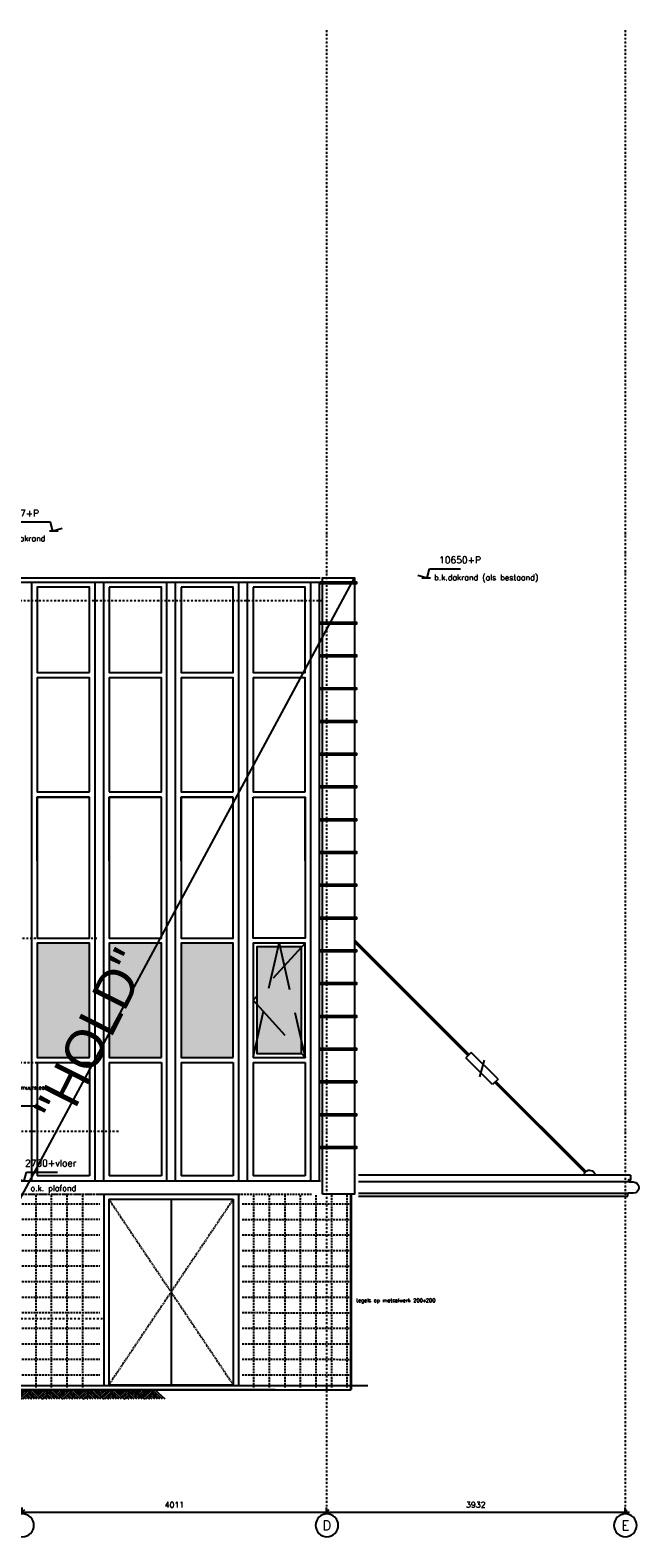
# Model space of a CAD drawing. Extents: x 149262 to 371235, y 141599 to 287858.
# Tile 60 of 60: x 165128 to 173149, y 180586 to 200461. Entities that reach past the tile are written whole.
import ezdxf
from ezdxf.enums import TextEntityAlignment as Align

# ---------------------------------------------------------------- set-up
doc = ezdxf.new("R2010")
doc.units = 0
doc.header["$LTSCALE"] = 50
doc.header["$MEASUREMENT"] = 0
doc.header["$PDMODE"] = 3
doc.header["$PDSIZE"] = 0.1
for name, pattern in [('DASHDOT', [1, 0.5, -0.25, 0, -0.25]), ('DD1', [2.66667, 1.66667, -0.5, 0, -0.5]), ('HIDDEN', [0.375, 0.25, -0.125]), ('HIDDENX2', [0.75, 0.5, -0.25])]:
    doc.linetypes.add(name, pattern=pattern)
doc.layers.get('0').update_dxf_attribs({"linetype": 'CONTINUOUS'})
doc.layers.get('DEFPOINTS').update_dxf_attribs({"linetype": 'CONTINUOUS'})
for name, color, linetype in [('_DETAILNUMMERS', 4, 'CONTINUOUS'), ('_WANDTEGELS', 1, 'HIDDENX2'), ('A--L$1A-_RASTER_NR_03', 31, 'CONTINUOUS'), ('A--L$7A3-_STRAMIEN', 3, 'CONTINUOUS'), ('A--L11D5_GRONDWERK', 5, 'CONTINUOUS'), ('A--L16--', 7, 'CONTINUOUS'), ('A--L16--_F123-', 7, 'CONTINUOUS'), ('A--L31--', 2, 'CONTINUOUS'), ('A--L31A1_BUITENKOZIJN', 1, 'CONTINUOUS'), ('A--M$1A-_F123-', 1, 'CONTINUOUS'), ('A--M01A1_MAATVOERING', 1, 'CONTINUOUS'), ('A--M01B1_HOOGTE_MAATV', 1, 'CONTINUOUS'), ('A--T$1A-_F123_20', 1, 'CONTINUOUS'), ('A--T$7A-_STRAMIEN', 2, 'CONTINUOUS'), ('A--T01A-25_TEKST', 2, 'CONTINUOUS'), ('A--T01B2_HOOGTE_MAATV', 2, 'CONTINUOUS'), ('A--T01B3_HOOGTE_MAATV', 3, 'CONTINUOUS'), ('STRAMIEN', 8, 'DD1'), ('X--LR---_CP', 7, 'CONTINUOUS')]:
    doc.layers.add(name, color=color, linetype=linetype)
doc.styles.add('ALFA-0_25', font='ROMANS')
doc.styles.add('EB2', font='ARIAL.TTF')
doc.styles.add('HIEMSTRA', font='romans.shx')
doc.styles.add('HOOGTEXT', font='ROMANS.shx', dxfattribs={"height": 2.5})
doc.dimstyles.new('STANDARD$0', dxfattribs={"dimscale": 30, "dimtxt": 2.5, "dimasz": 2, "dimexe": 2, "dimexo": 0, "dimgap": 2, "dimtad": 1, "dimdec": 0, "dimzin": 0, "dimdsep": 46, "dimtxsty": 'ALFA-0_25', "dimblk1": 'OBLIQUE', "dimblk2": 'OBLIQUE', "dimsah": 1, "dimcen": -3, "dimdle": 2, "dimclrd": 1, "dimclre": 1, "dimclrt": 2, "dimadec": 0, "dimazin": 0, "dimtfac": 0.666667, "dimtofl": 0, "dimtmove": 2, "dimatfit": 3, "dimldrblk": 'OBLIQUE', "dimfxl": 0, "dimtvp": 0.833333, "dimtolj": 1, "dimtzin": 0, "dimarcsym": 0})

# ---------------------------------------------------------------- blocks, each defined once
blk = doc.blocks.new('_OBLIQUE')
at = {"color": 0, "linetype": 'ByBlock'}
blk.add_line((-0.5, -0.5), (0.5, 0.5), dxfattribs=at)
blk = doc.blocks.new('*D297')
at = {"layer": 'A--M$1A-_F123-', "color": 1, "lineweight": -2}
for p, q in [((164964, 180924), (169095, 180924)), ((165024, 180924), (165024, 180984)), ((169035, 180924), (169035, 180984))]:
    blk.add_line(p, q, dxfattribs=at)
at = {"layer": 'DEFPOINTS', "color": 0}
for p in [(165024, 180924), (169035, 180924), (169035, 180924)]:
    blk.add_point(p, dxfattribs=at)
at = {"layer": 'A--M$1A-_F123-', "color": 1, "lineweight": -2, "xscale": 60, "yscale": 60, "zscale": 60, "rotation": 180}
blk.add_blockref('_OBLIQUE', (165024, 180924), dxfattribs=at)
at = {"layer": 'A--M$1A-_F123-', "color": 1, "lineweight": -2, "xscale": 60, "yscale": 60, "zscale": 60}
blk.add_blockref('_OBLIQUE', (169035, 180924), dxfattribs=at)
at = {"layer": 'A--M$1A-_F123-', "color": 2, "insert": (167029, 181021), "char_height": 75, "attachment_point": 5, "style": 'ALFA-0_25'}
blk.add_mtext('\\A1;4011', dxfattribs=at)
blk = doc.blocks.new('*D298')
at = {"layer": 'A--M$1A-_F123-', "color": 1, "lineweight": -2}
for p, q in [((168975, 180924), (173027, 180924)), ((169035, 180924), (169035, 180984)), ((172967, 180924), (172967, 180984))]:
    blk.add_line(p, q, dxfattribs=at)
at = {"layer": 'DEFPOINTS', "color": 0}
for p in [(169035, 180924), (172967, 180924), (172967, 180924)]:
    blk.add_point(p, dxfattribs=at)
at = {"layer": 'A--M$1A-_F123-', "color": 1, "lineweight": -2, "xscale": 60, "yscale": 60, "zscale": 60, "rotation": 180}
blk.add_blockref('_OBLIQUE', (169035, 180924), dxfattribs=at)
at = {"layer": 'A--M$1A-_F123-', "color": 1, "lineweight": -2, "xscale": 60, "yscale": 60, "zscale": 60}
blk.add_blockref('_OBLIQUE', (172967, 180924), dxfattribs=at)
at = {"layer": 'A--M$1A-_F123-', "color": 2, "insert": (171001, 181021), "char_height": 75, "attachment_point": 5, "style": 'ALFA-0_25'}
blk.add_mtext('\\A1;3932', dxfattribs=at)
blk = doc.blocks.new('HOOGTEP')
at = {"layer": 'A--M01A1_MAATVOERING'}
for p, q in [((-2.41, 0.65), (0, 0)), ((0, 0), (0.62, 2.33)), ((0.62, 2.33), (8.79, 2.33))]:
    blk.add_line(p, q, dxfattribs=at)
at = {"layer": 'A--M01B1_HOOGTE_MAATV'}
blk.add_line((-1.38, 0), (0.91, 0), dxfattribs=at)
at = {"layer": 'A--T01B2_HOOGTE_MAATV', "style": 'HOOGTEXT', "flags": 4}
blk.add_attdef('TEKST', (1.84, -0.67), '', height=1.5, dxfattribs=at)
at = {"layer": 'A--T01B3_HOOGTE_MAATV', "style": 'HOOGTEXT', "flags": 4}
blk.add_attdef('HOOGTE', (1.67, 3.82), '', height=1.75, dxfattribs=at)
blk = doc.blocks.new('Q010064-')
at = {"layer": 'A--L16--_F123-', "color": 1, "linetype": 'Continuous'}
for points in [[(37.5, -37.5), (75, 0)], [(75, -75), (150, 0)], [(112.5, -112.5), (225, 0)], [(150, -150), (300, 0)], [(187.5, -187.5), (375, 0)], [(225, -225), (450, 0)], [(262.5, -262.5), (525, 0)], [(300, -300), (600, 0)], [(900, -300), (600, 0)], [(375, -300), (337.5, -262.5)], [(450, -300), (375, -225)], [(525, -300), (412.5, -187.5)], [(600, -300), (450, -150)], [(675, -300), (487.5, -112.5)], [(750, -300), (525, -75)], [(825, -300), (562.5, -37.5)]]:
    blk.add_lwpolyline(points, dxfattribs=at)
at = {"layer": 'X--LR---_CP'}
blk.add_point((600, 0), dxfattribs=at)
blk.add_point((600, 0), dxfattribs=at)
blk = doc.blocks.new('A$C1CA82ED4')
at = {"layer": 'A--L16--', "xscale": 0.4504033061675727, "yscale": 0.3999999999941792}
for p in [(-17, 120), (253, 120), (524, 120), (794, 120), (1064, 120)]:
    blk.add_blockref('Q010064-', p, dxfattribs=at)

msp = doc.modelspace()

# ---------------------------------------------------------------- hatches: boundary and pattern name
at = {"layer": 'A--L$1A-_RASTER_NR_03', "linetype": 'Continuous'}
for points in [[(165909.8, 188424.8), (165222.3, 188424.8), (165222.3, 186918.8), (165909.8, 186918.8)], [(166857.2, 188424.8), (166169.7, 188424.8), (166169.7, 186918.8), (166857.2, 186918.8)], [(167804.6, 188424.8), (167117.1, 188424.8), (167117.1, 186918.8), (167804.6, 186918.8)]]:
    msp.add_hatch(color=256, dxfattribs=at).paths.add_polyline_path(points)
h = msp.add_hatch(color=256, dxfattribs=at)
h.paths.add_polyline_path([(168477, 188123.6), (168293.7, 187922.8), (168202, 187521.2), (168702, 186973.5), (168702, 187137.8)])
h.paths.add_polyline_path([(168419.7, 188374.8), (168396.9, 188374.8), (168293.7, 187922.8), (168477, 188123.6)])
h.paths.add_polyline_path([(168396.9, 188374.8), (168114.5, 188374.8), (168114.5, 187726.5), (168293.7, 187922.8)])
h.paths.add_polyline_path([(168702, 188370), (168702, 188374.8), (168419.7, 188374.8), (168477, 188123.6)])
h.paths.add_polyline_path([(168702, 188370), (168477, 188123.6), (168702, 187137.8)])
h.paths.add_polyline_path([(168293.7, 187922.8), (168114.5, 187726.5), (168114.5, 187617), (168202, 187521.2)])
h.paths.add_polyline_path([(168202, 187521.2), (168114.5, 187617), (168114.5, 187137.8)])
h.paths.add_polyline_path([(168202, 187521.2), (168114.5, 187137.8), (168114.5, 186968.8), (168702, 186968.8), (168702, 186973.5)])

# ---------------------------------------------------------------- linework, layer by layer
at = {"layer": '_DETAILNUMMERS'}
msp.add_line((163663, 182581.8), (169401, 193241.8), dxfattribs=at)
at = {"layer": '_WANDTEGELS'}
for p, q in [((164123.1, 185117), (168836.9, 185116.6)), ((165206.2, 182566.8), (165206.2, 185116.9)), ((165411.2, 182566.8), (165411.2, 185116.9)), ((165616.2, 182566.8), (165616.2, 185116.9)), ((165821.2, 182566.8), (165821.2, 185116.9)), ((168076.2, 182566.8), (168076.2, 185116.7)), ((168281.2, 182566.8), (168281.2, 185116.6)), ((168486.2, 182566.8), (168486.2, 185116.6)), ((168691.2, 182566.8), (168691.2, 185116.6)), ((168896.2, 182566.8), (168896.2, 185116.6)), ((169101.2, 182566.8), (169101.2, 185116.6)), ((169306.2, 182566.8), (169306.2, 185116.6)), ((164123.1, 184990.3), (166046.9, 184989.7)), ((167921.2, 184989.1), (169360, 184988.8)), ((164123, 184785.3), (166046.9, 184784.7, 0)), ((167921.2, 184784.1), (169360, 184783.8)), ((164122.9, 184580.3), (166046.8, 184579.7, 0)), ((167921.2, 184579.1), (169359.9, 184578.8)), ((164122.9, 184375.3), (166046.7, 184374.7, 0)), ((167921.2, 184374.1), (169359.9, 184373.8)), ((164122.8, 184170.3), (166046.7, 184169.7, 0)), ((167921.1, 184169.1), (169359.8, 184168.8)), ((164122.7, 183965.3), (166046.6, 183964.7, 0)), ((167921, 183964.1), (169359.7, 183963.8)), ((164122.7, 183760.3), (166046.5, 183759.7, 0)), ((167921, 183759.1), (169359.7, 183758.8)), ((164122.6, 183555.3), (166046.5, 183554.7, 0)), ((167920.9, 183554.1), (169359.6, 183553.8)), ((164122.5, 183350.3), (166046.4, 183349.7, 0)), ((167920.8, 183349.1), (169359.5, 183348.8)), ((164122.5, 183145.3), (166046.3, 183144.7, 0)), ((167920.8, 183144.1), (169359.5, 183143.8)), ((164122.4, 182940.3), (166046.3, 182939.7, 0)), ((167920.7, 182939.1), (169359.4, 182938.8)), ((164122.4, 182735.3), (166046.2, 182734.7, 0)), ((167920.6, 182734.1), (169359.4, 182733.8))]:
    msp.add_line(p, q, dxfattribs=at)
at = {"layer": 'A--L$7A3-_STRAMIEN', "linetype": 'Continuous', "extrusion": (0, 0, -1)}
for centre in [(165027.5, 180750.2), (169038.5, 180750.2), (172970.5, 180750.2)]:
    msp.add_ellipse(centre, major_axis=(-106.1, 106.1), ratio=1, dxfattribs=at)
at = {"layer": 'A--L11D5_GRONDWERK'}
for p, q in [((164102, 182541.8), (168356.3, 182541.8)), ((164102, 182538.8), (168856.3, 182538.8)), ((164102, 182535.8), (169356.3, 182535.8))]:
    msp.add_line(p, q, dxfattribs=at)
at = {"layer": 'A--L31--'}
for p, q in [((164073.7, 193241.8), (168948.7, 193241.8)), ((164073, 193184.6), (168939.7, 193184.6)), ((165149.4, 185291.8), (165149.4, 193184.6)), ((165982.8, 185291.8), (165982.8, 193184.6)), ((166096.8, 185291.8), (166096.8, 193184.6)), ((166930.2, 185291.8), (166930.2, 193184.6)), ((167044.2, 185291.8), (167044.2, 193184.6)), ((167877.6, 185291.8), (167877.6, 193184.6)), ((167991.6, 185291.8), (167991.6, 193184.6)), ((168825, 185291.8), (168825, 193184.6)), ((168939, 185291.8), (168939, 193184.6)), ((164073, 185291.8), (168954.7, 185291.8)), ((173046.9, 185277.2), (169456.7, 185277.2)), ((166096.8, 185116.8), (166096.8, 182591.8)), ((166096.8, 185116.8), (167871.2, 185116.8)), ((167871.2, 185116.8), (167871.2, 182591.8)), ((169350, 185116.6), (169350, 182541.8)), ((169360, 185116.5), (169360, 182541.8)), ((169456.7, 185127.2), (173009.3, 185127.2)), ((169456.7, 185088.8), (172987.1, 185088.8)), ((164073, 182591.8), (169576.8, 182591.8))]:
    msp.add_line(p, q, dxfattribs=at)
at = {"layer": 'A--L31--', "linetype": 'Continuous'}
msp.add_line((168825, 193167.3), (168825, 193184.6), dxfattribs=at)
at = {"layer": 'A--L31--', "color": 3}
msp.add_lwpolyline([(168979, 185116.5), (168979, 193241.8), (169401, 193241.8), (169401, 185116.5)], close=True, dxfattribs=at)
at = {"layer": 'A--L31--'}
for points in [[(168949, 193167.3), (169431, 193167.3), (169431, 193184.6), (168949, 193184.6), (168949, 193167.3)], [(168949, 192635.3), (169431, 192635.3), (169431, 192652.6), (168949, 192652.6), (168949, 192635.3)], [(168949, 192203.3), (169431, 192203.3), (169431, 192220.6), (168949, 192220.6), (168949, 192203.3)], [(168949, 191771.3), (169431, 191771.3), (169431, 191788.6), (168949, 191788.6), (168949, 191771.3)], [(168949, 191339.3), (169431, 191339.3), (169431, 191356.6), (168949, 191356.6), (168949, 191339.3)], [(168949, 190907.3), (169431, 190907.3), (169431, 190924.6), (168949, 190924.6), (168949, 190907.3)], [(168949, 190475.3), (169431, 190475.3), (169431, 190492.6), (168949, 190492.6), (168949, 190475.3)], [(168949, 190043.3), (169431, 190043.3), (169431, 190060.6), (168949, 190060.6), (168949, 190043.3)], [(168949, 189611.3), (169431, 189611.3), (169431, 189628.6), (168949, 189628.6), (168949, 189611.3)], [(168949, 189179.3), (169431, 189179.3), (169431, 189196.6), (168949, 189196.6), (168949, 189179.3)], [(168949, 188747.3), (169431, 188747.3), (169431, 188764.6), (168949, 188764.6), (168949, 188747.3)], [(168949, 188315.3), (169431, 188315.3), (169431, 188332.6), (168949, 188332.6), (168949, 188315.3)], [(168949, 187883.3), (169431, 187883.3), (169431, 187900.6), (168949, 187900.6), (168949, 187883.3)], [(168949, 187451.3), (169431, 187451.3), (169431, 187468.6), (168949, 187468.6), (168949, 187451.3)], [(168949, 187019.3), (169431, 187019.3), (169431, 187036.6), (168949, 187036.6), (168949, 187019.3)], [(168949, 186587.3), (169431, 186587.3), (169431, 186604.6), (168949, 186604.6), (168949, 186587.3)], [(168949, 186155.3), (169431, 186155.3), (169431, 186172.6), (168949, 186172.6), (168949, 186155.3)], [(168949, 185723.3), (169431, 185723.3), (169431, 185740.6), (168949, 185740.6), (168949, 185723.3)]]:
    msp.add_lwpolyline(points, dxfattribs=at)
at = {"layer": 'A--L31--', "color": 1, "linetype": 'HIDDEN', "ltscale": 50}
for points in [[(168752, 188424.8), (168064.5, 187671.8), (168752, 186918.8)], [(168064.5, 186918.8), (168408.3, 188424.8), (168752, 186918.8)]]:
    msp.add_lwpolyline(points, dxfattribs=at)
at = {"layer": 'A--L31--'}
msp.add_lwpolyline([(173019.9, 185277.2), (173073.9, 185277.2, -1), (173073.9, 185127.2), (173009.3, 185127.2)], format="xyb", dxfattribs=at)
at = {"layer": 'A--L31--', "color": 1, "linetype": 'HIDDEN'}
for points in [[(166163.8, 185049.8), (166984, 183825.8), (166163.8, 182601.8)], [(167804.2, 185049.8), (166984, 183825.8), (167804.2, 182601.8)]]:
    msp.add_lwpolyline(points, dxfattribs=at)
at = {"layer": 'A--L31--'}
msp.add_circle((169399.6, 187470.5), 10, dxfattribs=at)
at = {"layer": 'A--L31A1_BUITENKOZIJN'}
for p, q in [((165222.3, 189508.8), (165222.3, 190351.8)), ((165222.3, 190351.8, 0.1), (165909.8, 190351.8, 0.3)), ((165909.8, 189508.8), (165909.8, 190351.8)), ((166169.7, 189508.8), (166169.7, 190351.8)), ((166169.7, 190351.8, 0.3), (166857.2, 190351.8, 0.5)), ((166857.2, 189508.8), (166857.2, 190351.8)), ((167117.1, 189508.8), (167117.1, 190351.8)), ((167117.1, 190351.8, 0.5), (167804.6, 190351.8, 0.7)), ((167804.6, 189508.8), (167804.6, 190351.8)), ((168064.5, 189508.8), (168064.5, 190351.8)), ((168064.5, 190351.8, 0.7), (168752, 190351.8, 0.9)), ((168752, 189508.8), (168752, 190351.8)), ((170911.2, 186956.6), (169401, 188466.8)), ((170897.1, 186942.5), (169401, 188438.5)), ((165222.3, 186851.8), (165222.3, 185358.8)), ((165222.3, 186851.8), (165909.8, 186851.8)), ((165909.8, 186851.8), (165909.8, 185358.8)), ((166169.7, 186851.8), (166169.7, 185358.8)), ((166169.7, 186851.8), (166857.2, 186851.8)), ((166857.2, 186851.8), (166857.2, 185358.8)), ((167117.1, 186851.8), (167117.1, 185358.8)), ((167117.1, 186851.8), (167804.6, 186851.8)), ((167804.6, 186851.8), (167804.6, 185358.8)), ((168064.5, 186851.8, 0.1), (168064.5, 185358.8, 0.1)), ((168064.5, 186851.8), (168752, 186851.8)), ((168752, 186851.8), (168752, 185358.8)), ((170939.5, 186984.9), (170868.8, 186914.2)), ((171222.3, 186560.7), (170868.8, 186914.2)), ((171293.1, 186631.4), (170939.5, 186984.9)), ((171110.8, 186884.3), (171051, 186661.2)), ((171293.1, 186631.4), (171222.3, 186560.7)), ((172436.6, 185403), (171250.6, 186588.9)), ((172450.6, 185417.2), (171264.8, 186603.1)), ((165909.8, 185358.8), (165222.3, 185358.8)), ((166857.2, 185358.8), (166169.7, 185358.8)), ((167804.6, 185358.8), (167117.1, 185358.8)), ((168752, 185358.8), (168064.5, 185358.8)), ((173039.9, 185365.5), (169456.7, 185365.5)), ((166163.8, 185049.8), (166163.8, 182591.8)), ((166163.8, 185049.8), (167804.2, 185049.8)), ((166984, 185049.8), (166984, 182601.8)), ((167804.2, 185049.8), (167804.2, 182591.8)), ((169456.7, 185088.8), (173001.9, 185088.8)), ((173001.9, 185088.8), (173001.9, 185127.2)), ((166163.8, 182601.8), (167804.2, 182601.8))]:
    msp.add_line(p, q, dxfattribs=at)
for points in [[(165909.8, 191991.8), (165909.8, 193117.6), (165222.3, 193117.6), (165222.3, 191991.8)], [(166169.7, 193117.6), (166169.7, 191991.8), (166857.2, 191991.8), (166857.2, 193117.6)], [(167117.1, 193117.6), (167117.1, 191991.8), (167804.6, 191991.8), (167804.6, 193117.6)], [(168064.5, 193117.6), (168064.5, 191991.8), (168752, 191991.8), (168752, 193117.6)], [(165909.8, 190418.8), (165909.8, 191924.8), (165222.3, 191924.8), (165222.3, 190418.8)], [(166169.7, 190418.8), (166857.2, 190418.8), (166857.2, 191924.8), (166169.7, 191924.8)], [(167804.6, 190418.8), (167804.6, 191924.8), (167117.1, 191924.8), (167117.1, 190418.8)], [(168752, 190418.8), (168752, 191924.8), (168064.5, 191924.8), (168064.5, 190418.8)], [(165909.8, 190351.8), (165222.3, 190351.8), (165222.3, 188491.8), (165909.8, 188491.8)], [(166857.2, 190351.8), (166169.7, 190351.8), (166169.7, 188491.8), (166857.2, 188491.8)], [(167804.6, 190351.8), (167117.1, 190351.8), (167117.1, 188491.8), (167804.6, 188491.8)], [(168064.5, 190351.8), (168752, 190351.8), (168752, 188491.8), (168064.5, 188491.8)], [(165909.8, 186918.8), (165909.8, 188424.8), (165222.3, 188424.8), (165222.3, 186918.8)], [(166857.2, 186918.8), (166857.2, 188424.8), (166169.7, 188424.8), (166169.7, 186918.8)], [(167804.6, 186918.8), (167804.6, 188424.8), (167117.1, 188424.8), (167117.1, 186918.8)], [(168064.5, 186918.8), (168752, 186918.8), (168752, 188424.8), (168064.5, 188424.8)]]:
    msp.add_lwpolyline(points, close=True, dxfattribs=at)
at = {"layer": 'A--L31A1_BUITENKOZIJN', "elevation": 0.1}
msp.add_lwpolyline([(168702, 186968.8), (168702, 188374.8), (168114.5, 188374.8), (168114.5, 186968.8)], close=True, dxfattribs=at)
at = {"layer": 'A--L31A1_BUITENKOZIJN'}
msp.add_lwpolyline([(172426.7, 185385.5, -0.5388608), (172549.4, 185410.8), (172574.7, 185385.5)], format="xyb", dxfattribs=at)
msp.add_lwpolyline([(173039.9, 185365.5), (173039.9, 185306.6), (173014.9, 185306.6), (173014.9, 185277.2)], dxfattribs=at)
at = {"layer": 'A--T01A-25_TEKST'}
msp.add_line((163509.3, 186280.1), (165214.2, 186280.1), dxfattribs=at)
at = {"layer": 'STRAMIEN', "linetype": 'DASHDOT'}
for p, q in [((169035, 200460.9), (169035, 180900.2)), ((172967, 200460.9), (172967, 180900.2)), ((157829, 192941.8), (168963, 192941.8)), ((160268.5, 188491.8), (166013, 188491.8)), ((160234.1, 186851.8), (166013, 186851.8)), ((166290.1, 185941.8), (150060.5, 185941.8)), ((160246, 185116.8), (166089.8, 185116.8)), ((160245.5, 183476.8), (166089.8, 183476.8))]:
    msp.add_line(p, q, dxfattribs=at)

# ---------------------------------------------------------------- block references
ref = msp.add_blockref('HOOGTEP', (165427.9, 193856.8), dxfattribs=dict(xscale=-50, yscale=50, zscale=50))
ref.add_attrib('TEKST', 'b.k. dakrand', (164694.2, 193722.8), dxfattribs={"layer": 'A--T01B2_HOOGTE_MAATV', "height": 75, "style": 'HOOGTEXT', "flags": 4})
ref.add_attrib('HOOGTE', '11157+P', (164694.2, 194047.8), dxfattribs={"layer": 'A--T01B3_HOOGTE_MAATV', "height": 87.5, "style": 'HOOGTEXT', "flags": 4})
ref = msp.add_blockref('HOOGTEP', (170358.7, 193241.8), dxfattribs=dict(xscale=50, yscale=50, zscale=50))
ref.add_attrib('TEKST', 'b.k.dakrand (als bestaand)', (170450.7, 193208.2), dxfattribs={"layer": 'A--T01B2_HOOGTE_MAATV', "height": 75, "style": 'HOOGTEXT', "flags": 4})
ref.add_attrib('HOOGTE', '10650+P', (170517.4, 193432.8), dxfattribs={"layer": 'A--T01B3_HOOGTE_MAATV', "height": 87.5, "style": 'HOOGTEXT', "flags": 4})
ref = msp.add_blockref('HOOGTEP', (165049.1, 185291.8), dxfattribs=dict(xscale=50, yscale=50, zscale=50))
ref.add_attrib('TEKST', 'o.k. plafond', (165133.4, 185157.8), dxfattribs={"layer": 'A--T01B2_HOOGTE_MAATV', "height": 75, "style": 'HOOGTEXT', "flags": 4})
ref.add_attrib('HOOGTE', '2700+vloer', (165060.8, 185482.8), dxfattribs={"layer": 'A--T01B3_HOOGTE_MAATV', "height": 87.5, "style": 'HOOGTEXT', "flags": 4})
at = {"layer": '_DETAILNUMMERS'}
for p in [(164085.1, 182415.8), (165436.3, 182415.8)]:
    msp.add_blockref('A$C1CA82ED4', p, dxfattribs=at)

# ---------------------------------------------------------------- texts
at = {"layer": 'A--T$1A-_F123_20', "style": 'EB2'}
msp.add_text('"HOLD"', height=500, rotation=63.27102, dxfattribs=at).set_placement((165609.1, 186002.9))
at = {"layer": 'A--T$7A-_STRAMIEN', "style": 'ALFA-0_25'}
for s, p in [('D', (169038.5, 180750.2)), ('E', (172970.5, 180750.2))]:
    msp.add_text(s, height=125, dxfattribs=at).set_placement(p, align=Align.MIDDLE_CENTER)
at = {"layer": 'A--T01A-25_TEKST', "style": 'HIEMSTRA'}
for s, p in [('metselwerk binnenmuursteen', (164380.7, 186497.9)), ('tegels op metselwerk 200x200', (169423.6, 183690.9))]:
    msp.add_text(s, height=50, dxfattribs=at).set_placement(p)

# ---------------------------------------------------------------- dimensions: what is measured, and where the dimension line sits
at = {"layer": 'A--M$1A-_F123-'}
for base, p1, p2, picture, middle in [((169035, 180923.6), (165024, 180923.6), (169035, 180923.6), '*D297', (167029.5, 181021.1)), ((172967, 180923.6), (169035, 180923.6), (172967, 180923.6), '*D298', (171001, 181021.1))]:
    dim = msp.add_linear_dim(base=base, p1=p1, p2=p2, dimstyle='STANDARD$0', dxfattribs=at)
    dim.commit()
    dim.dimension.update_dxf_attribs({"geometry": picture, "text_midpoint": middle})

doc.saveas('drawing.dxf')
